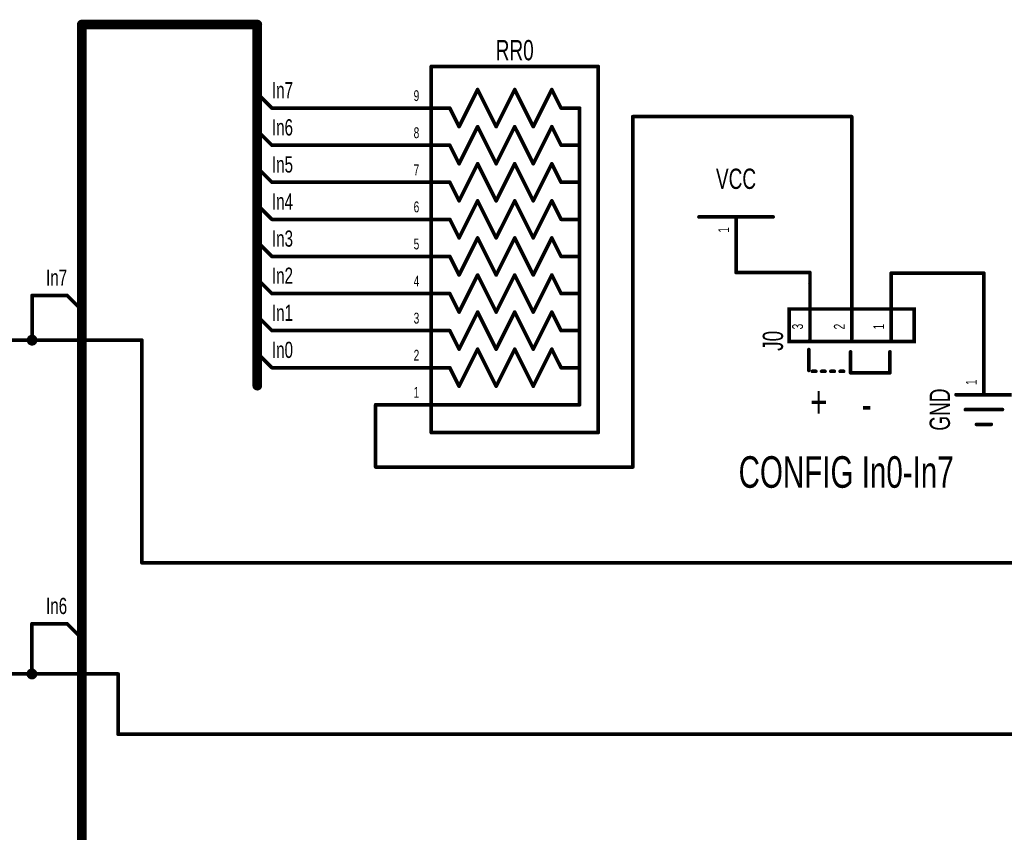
# Model space of a CAD drawing. Extents: x 0 to 22.6, y 0 to 15.8.
# Tile 9 of 26: x 2.3 to 5, y 8.7 to 10.9. Entities that reach past the tile are written whole.
import ezdxf
from ezdxf.enums import TextEntityAlignment as Align

# ---------------------------------------------------------------- set-up
doc = ezdxf.new("R2010")
doc.units = 0
for name, color, linetype in [('Bus', 180, 'CONTINUOUS'), ('Element', 253, 'CONTINUOUS'), ('Net', 50, 'CONTINUOUS'), ('Pin', 50, 'CONTINUOUS'), ('Shapes', 252, 'CONTINUOUS')]:
    doc.layers.add(name, color=color, linetype=linetype)

msp = doc.modelspace()

# ---------------------------------------------------------------- linework, layer by layer
at = {"layer": 'Bus', "linetype": 'CONTINUOUS', "const_width": 0.0131}
for points in [[(2.4574, 10.8618, 1), (2.4705, 10.8618, 1), (2.4574, 10.8618, 1)], [(2.4574, 10.8618, 1), (2.4705, 10.8618, 1), (2.4574, 10.8618, 1)], [(2.9307, 10.8618, 1), (2.9438, 10.8618, 1), (2.9307, 10.8618, 1)], [(2.9307, 10.8618, 1), (2.9438, 10.8618, 1), (2.9307, 10.8618, 1)], [(2.9307, 9.8881, 1), (2.9438, 9.8881, 1), (2.9307, 9.8881, 1)]]:
    msp.add_lwpolyline(points, format="xyb", dxfattribs=at)
at = {"layer": 'Bus', "linetype": 'CONTINUOUS', "const_width": 0.0262}
for points in [[(2.9372, 10.8618), (2.464, 10.8618)], [(2.464, 10.8618), (2.464, 3.8418)], [(2.9372, 9.8881), (2.9372, 10.8618)]]:
    msp.add_lwpolyline(points, dxfattribs=at)
at = {"layer": 'Element', "linetype": 'CONTINUOUS', "const_width": 0.0098}
for points in [[(3.4062, 10.749), (3.4062, 9.7615)], [(3.8562, 10.749), (3.4062, 10.749)], [(3.8562, 9.7615), (3.8562, 10.749)], [(3.4812, 10.5865), (3.5312, 10.6865)], [(3.5312, 10.6865), (3.5812, 10.5865)], [(3.5812, 10.5865), (3.6312, 10.6865)], [(3.6312, 10.6865), (3.6812, 10.5865)], [(3.6812, 10.5865), (3.7312, 10.6865)], [(3.7312, 10.6865), (3.7562, 10.6365)], [(3.4062, 10.6365), (3.4562, 10.6365)], [(3.4562, 10.6365), (3.4812, 10.5865)], [(3.7562, 10.6365), (3.8062, 10.6365)], [(3.8062, 10.6365), (3.8062, 9.8365)], [(3.4812, 10.4865), (3.5312, 10.5865)], [(3.5312, 10.5865), (3.5812, 10.4865)], [(3.5812, 10.4865), (3.6312, 10.5865)], [(3.6312, 10.5865), (3.6812, 10.4865)], [(3.6812, 10.4865), (3.7312, 10.5865)], [(3.7312, 10.5865), (3.7562, 10.5365)], [(3.4062, 10.5365), (3.4562, 10.5365)], [(3.4562, 10.5365), (3.4812, 10.4865)], [(3.7562, 10.5365), (3.8062, 10.5365)], [(3.4812, 10.3865), (3.5312, 10.4865)], [(3.5312, 10.4865), (3.5812, 10.3865)], [(3.5812, 10.3865), (3.6312, 10.4865)], [(3.6312, 10.4865), (3.6812, 10.3865)], [(3.6812, 10.3865), (3.7312, 10.4865)], [(3.7312, 10.4865), (3.7562, 10.4365)], [(3.4062, 10.4365), (3.4562, 10.4365)], [(3.4562, 10.4365), (3.4812, 10.3865)], [(3.7562, 10.4365), (3.8062, 10.4365)], [(3.4812, 10.2865), (3.5312, 10.3865)], [(3.5312, 10.3865), (3.5812, 10.2865)], [(3.5812, 10.2865), (3.6312, 10.3865)], [(3.6312, 10.3865), (3.6812, 10.2865)], [(3.6812, 10.2865), (3.7312, 10.3865)], [(3.7312, 10.3865), (3.7562, 10.3365)], [(3.4062, 10.3365), (3.4562, 10.3365)], [(3.4562, 10.3365), (3.4812, 10.2865)], [(3.7562, 10.3365), (3.8062, 10.3365)], [(4.1279, 10.3431), (4.3279, 10.3431)], [(3.4812, 10.1865), (3.5312, 10.2865)], [(3.5312, 10.2865), (3.5812, 10.1865)], [(3.5812, 10.1865), (3.6312, 10.2865)], [(3.6312, 10.2865), (3.6812, 10.1865)], [(3.6812, 10.1865), (3.7312, 10.2865)], [(3.7312, 10.2865), (3.7562, 10.2365)], [(3.4062, 10.2365), (3.4562, 10.2365)], [(3.4562, 10.2365), (3.4812, 10.1865)], [(3.7562, 10.2365), (3.8062, 10.2365)], [(3.4812, 10.0865), (3.5312, 10.1865)], [(3.5312, 10.1865), (3.5812, 10.0865)], [(3.5812, 10.0865), (3.6312, 10.1865)], [(3.6312, 10.1865), (3.6812, 10.0865)], [(3.6812, 10.0865), (3.7312, 10.1865)], [(3.7312, 10.1865), (3.7562, 10.1365)], [(3.4062, 10.1365), (3.4562, 10.1365)], [(3.4562, 10.1365), (3.4812, 10.0865)], [(3.7562, 10.1365), (3.8062, 10.1365)], [(3.4812, 9.9865), (3.5312, 10.0865)], [(3.5312, 10.0865), (3.5812, 9.9865)], [(3.5812, 9.9865), (3.6312, 10.0865)], [(3.6312, 10.0865), (3.6812, 9.9865)], [(3.6812, 9.9865), (3.7312, 10.0865)], [(3.7312, 10.0865), (3.7562, 10.0365)], [(4.371, 10.0948), (4.7085, 10.0948), (4.7085, 10.0073), (4.371, 10.0073), (4.371, 10.0948)], [(3.4062, 10.0365), (3.4562, 10.0365)], [(3.4562, 10.0365), (3.4812, 9.9865)], [(3.7562, 10.0365), (3.8062, 10.0365)], [(3.4812, 9.8865), (3.5312, 9.9865)], [(3.5312, 9.9865), (3.5812, 9.8865)], [(3.5812, 9.8865), (3.6312, 9.9865)], [(3.6312, 9.9865), (3.6812, 9.8865)], [(3.6812, 9.8865), (3.7312, 9.9865)], [(3.7312, 9.9865), (3.7562, 9.9365)], [(4.4241, 9.9292), (4.4241, 9.9854)], [(4.5366, 9.9229), (4.5366, 9.9792)], [(4.6429, 9.9229), (4.6429, 9.9792)], [(3.4062, 9.9365), (3.4562, 9.9365)], [(3.4562, 9.9365), (3.4812, 9.8865)], [(3.7562, 9.9365), (3.8062, 9.9365)], [(4.4335, 9.9268), (4.4429, 9.9268)], [(4.4585, 9.9268), (4.4679, 9.9268)], [(4.4835, 9.9268), (4.4929, 9.9268)], [(4.5085, 9.9268), (4.5179, 9.9268)], [(4.5366, 9.9229), (4.6429, 9.9229)], [(4.821, 9.8636), (4.971, 9.8636)], [(3.4062, 9.8365), (3.8062, 9.8365)], [(4.846, 9.8236), (4.946, 9.8236)], [(4.876, 9.7836), (4.916, 9.7836)], [(3.4062, 9.7615), (3.8562, 9.7615)]]:
    msp.add_lwpolyline(points, dxfattribs=at)
at = {"layer": 'Element', "linetype": 'CONTINUOUS', "const_width": 0.0049}
for points in [[(3.4038, 10.749, 1), (3.4087, 10.749, 1), (3.4038, 10.749, 1)], [(3.4038, 10.749, 1), (3.4087, 10.749, 1), (3.4038, 10.749, 1)], [(3.8538, 10.749, 1), (3.8587, 10.749, 1), (3.8538, 10.749, 1)], [(3.8538, 10.749, 1), (3.8587, 10.749, 1), (3.8538, 10.749, 1)], [(3.5288, 10.6865, 1), (3.5337, 10.6865, 1), (3.5288, 10.6865, 1)], [(3.5288, 10.6865, 1), (3.5337, 10.6865, 1), (3.5288, 10.6865, 1)], [(3.6288, 10.6865, 1), (3.6337, 10.6865, 1), (3.6288, 10.6865, 1)], [(3.6288, 10.6865, 1), (3.6337, 10.6865, 1), (3.6288, 10.6865, 1)], [(3.7288, 10.6865, 1), (3.7337, 10.6865, 1), (3.7288, 10.6865, 1)], [(3.7288, 10.6865, 1), (3.7337, 10.6865, 1), (3.7288, 10.6865, 1)], [(3.4038, 10.6365, 1), (3.4087, 10.6365, 1), (3.4038, 10.6365, 1)], [(3.4538, 10.6365, 1), (3.4587, 10.6365, 1), (3.4538, 10.6365, 1)], [(3.4538, 10.6365, 1), (3.4587, 10.6365, 1), (3.4538, 10.6365, 1)], [(3.7538, 10.6365, 1), (3.7587, 10.6365, 1), (3.7538, 10.6365, 1)], [(3.7538, 10.6365, 1), (3.7587, 10.6365, 1), (3.7538, 10.6365, 1)], [(3.8038, 10.6365, 1), (3.8087, 10.6365, 1), (3.8038, 10.6365, 1)], [(3.8038, 10.6365, 1), (3.8087, 10.6365, 1), (3.8038, 10.6365, 1)], [(3.4788, 10.5865, 1), (3.4837, 10.5865, 1), (3.4788, 10.5865, 1)], [(3.4788, 10.5865, 1), (3.4837, 10.5865, 1), (3.4788, 10.5865, 1)], [(3.5288, 10.5865, 1), (3.5337, 10.5865, 1), (3.5288, 10.5865, 1)], [(3.5288, 10.5865, 1), (3.5337, 10.5865, 1), (3.5288, 10.5865, 1)], [(3.5788, 10.5865, 1), (3.5837, 10.5865, 1), (3.5788, 10.5865, 1)], [(3.5788, 10.5865, 1), (3.5837, 10.5865, 1), (3.5788, 10.5865, 1)], [(3.6288, 10.5865, 1), (3.6337, 10.5865, 1), (3.6288, 10.5865, 1)], [(3.6288, 10.5865, 1), (3.6337, 10.5865, 1), (3.6288, 10.5865, 1)], [(3.6788, 10.5865, 1), (3.6837, 10.5865, 1), (3.6788, 10.5865, 1)], [(3.6788, 10.5865, 1), (3.6837, 10.5865, 1), (3.6788, 10.5865, 1)], [(3.7288, 10.5865, 1), (3.7337, 10.5865, 1), (3.7288, 10.5865, 1)], [(3.7288, 10.5865, 1), (3.7337, 10.5865, 1), (3.7288, 10.5865, 1)], [(3.4038, 10.5365, 1), (3.4087, 10.5365, 1), (3.4038, 10.5365, 1)], [(3.4538, 10.5365, 1), (3.4587, 10.5365, 1), (3.4538, 10.5365, 1)], [(3.4538, 10.5365, 1), (3.4587, 10.5365, 1), (3.4538, 10.5365, 1)], [(3.7538, 10.5365, 1), (3.7587, 10.5365, 1), (3.7538, 10.5365, 1)], [(3.7538, 10.5365, 1), (3.7587, 10.5365, 1), (3.7538, 10.5365, 1)], [(3.8038, 10.5365, 1), (3.8087, 10.5365, 1), (3.8038, 10.5365, 1)], [(3.4788, 10.4865, 1), (3.4837, 10.4865, 1), (3.4788, 10.4865, 1)], [(3.4788, 10.4865, 1), (3.4837, 10.4865, 1), (3.4788, 10.4865, 1)], [(3.5288, 10.4865, 1), (3.5337, 10.4865, 1), (3.5288, 10.4865, 1)], [(3.5288, 10.4865, 1), (3.5337, 10.4865, 1), (3.5288, 10.4865, 1)], [(3.5788, 10.4865, 1), (3.5837, 10.4865, 1), (3.5788, 10.4865, 1)], [(3.5788, 10.4865, 1), (3.5837, 10.4865, 1), (3.5788, 10.4865, 1)], [(3.6288, 10.4865, 1), (3.6337, 10.4865, 1), (3.6288, 10.4865, 1)], [(3.6288, 10.4865, 1), (3.6337, 10.4865, 1), (3.6288, 10.4865, 1)], [(3.6788, 10.4865, 1), (3.6837, 10.4865, 1), (3.6788, 10.4865, 1)], [(3.6788, 10.4865, 1), (3.6837, 10.4865, 1), (3.6788, 10.4865, 1)], [(3.7288, 10.4865, 1), (3.7337, 10.4865, 1), (3.7288, 10.4865, 1)], [(3.7288, 10.4865, 1), (3.7337, 10.4865, 1), (3.7288, 10.4865, 1)], [(3.4038, 10.4365, 1), (3.4087, 10.4365, 1), (3.4038, 10.4365, 1)], [(3.4538, 10.4365, 1), (3.4587, 10.4365, 1), (3.4538, 10.4365, 1)], [(3.4538, 10.4365, 1), (3.4587, 10.4365, 1), (3.4538, 10.4365, 1)], [(3.7538, 10.4365, 1), (3.7587, 10.4365, 1), (3.7538, 10.4365, 1)], [(3.7538, 10.4365, 1), (3.7587, 10.4365, 1), (3.7538, 10.4365, 1)], [(3.8038, 10.4365, 1), (3.8087, 10.4365, 1), (3.8038, 10.4365, 1)], [(3.4788, 10.3865, 1), (3.4837, 10.3865, 1), (3.4788, 10.3865, 1)], [(3.4788, 10.3865, 1), (3.4837, 10.3865, 1), (3.4788, 10.3865, 1)], [(3.5288, 10.3865, 1), (3.5337, 10.3865, 1), (3.5288, 10.3865, 1)], [(3.5288, 10.3865, 1), (3.5337, 10.3865, 1), (3.5288, 10.3865, 1)], [(3.5788, 10.3865, 1), (3.5837, 10.3865, 1), (3.5788, 10.3865, 1)], [(3.5788, 10.3865, 1), (3.5837, 10.3865, 1), (3.5788, 10.3865, 1)], [(3.6288, 10.3865, 1), (3.6337, 10.3865, 1), (3.6288, 10.3865, 1)], [(3.6288, 10.3865, 1), (3.6337, 10.3865, 1), (3.6288, 10.3865, 1)], [(3.6788, 10.3865, 1), (3.6837, 10.3865, 1), (3.6788, 10.3865, 1)], [(3.6788, 10.3865, 1), (3.6837, 10.3865, 1), (3.6788, 10.3865, 1)], [(3.7288, 10.3865, 1), (3.7337, 10.3865, 1), (3.7288, 10.3865, 1)], [(3.7288, 10.3865, 1), (3.7337, 10.3865, 1), (3.7288, 10.3865, 1)], [(3.4038, 10.3365, 1), (3.4087, 10.3365, 1), (3.4038, 10.3365, 1)], [(3.4538, 10.3365, 1), (3.4587, 10.3365, 1), (3.4538, 10.3365, 1)], [(3.4538, 10.3365, 1), (3.4587, 10.3365, 1), (3.4538, 10.3365, 1)], [(3.7538, 10.3365, 1), (3.7587, 10.3365, 1), (3.7538, 10.3365, 1)], [(3.7538, 10.3365, 1), (3.7587, 10.3365, 1), (3.7538, 10.3365, 1)], [(3.8038, 10.3365, 1), (3.8087, 10.3365, 1), (3.8038, 10.3365, 1)], [(4.1255, 10.3431, 1), (4.1304, 10.3431, 1), (4.1255, 10.3431, 1)], [(4.3255, 10.3431, 1), (4.3304, 10.3431, 1), (4.3255, 10.3431, 1)], [(3.4788, 10.2865, 1), (3.4837, 10.2865, 1), (3.4788, 10.2865, 1)], [(3.4788, 10.2865, 1), (3.4837, 10.2865, 1), (3.4788, 10.2865, 1)], [(3.5288, 10.2865, 1), (3.5337, 10.2865, 1), (3.5288, 10.2865, 1)], [(3.5288, 10.2865, 1), (3.5337, 10.2865, 1), (3.5288, 10.2865, 1)], [(3.5788, 10.2865, 1), (3.5837, 10.2865, 1), (3.5788, 10.2865, 1)], [(3.5788, 10.2865, 1), (3.5837, 10.2865, 1), (3.5788, 10.2865, 1)], [(3.6288, 10.2865, 1), (3.6337, 10.2865, 1), (3.6288, 10.2865, 1)], [(3.6288, 10.2865, 1), (3.6337, 10.2865, 1), (3.6288, 10.2865, 1)], [(3.6788, 10.2865, 1), (3.6837, 10.2865, 1), (3.6788, 10.2865, 1)], [(3.6788, 10.2865, 1), (3.6837, 10.2865, 1), (3.6788, 10.2865, 1)], [(3.7288, 10.2865, 1), (3.7337, 10.2865, 1), (3.7288, 10.2865, 1)], [(3.7288, 10.2865, 1), (3.7337, 10.2865, 1), (3.7288, 10.2865, 1)], [(3.4038, 10.2365, 1), (3.4087, 10.2365, 1), (3.4038, 10.2365, 1)], [(3.4538, 10.2365, 1), (3.4587, 10.2365, 1), (3.4538, 10.2365, 1)], [(3.4538, 10.2365, 1), (3.4587, 10.2365, 1), (3.4538, 10.2365, 1)], [(3.7538, 10.2365, 1), (3.7587, 10.2365, 1), (3.7538, 10.2365, 1)], [(3.7538, 10.2365, 1), (3.7587, 10.2365, 1), (3.7538, 10.2365, 1)], [(3.8038, 10.2365, 1), (3.8087, 10.2365, 1), (3.8038, 10.2365, 1)], [(3.4788, 10.1865, 1), (3.4837, 10.1865, 1), (3.4788, 10.1865, 1)], [(3.4788, 10.1865, 1), (3.4837, 10.1865, 1), (3.4788, 10.1865, 1)], [(3.5288, 10.1865, 1), (3.5337, 10.1865, 1), (3.5288, 10.1865, 1)], [(3.5288, 10.1865, 1), (3.5337, 10.1865, 1), (3.5288, 10.1865, 1)], [(3.5788, 10.1865, 1), (3.5837, 10.1865, 1), (3.5788, 10.1865, 1)], [(3.5788, 10.1865, 1), (3.5837, 10.1865, 1), (3.5788, 10.1865, 1)], [(3.6288, 10.1865, 1), (3.6337, 10.1865, 1), (3.6288, 10.1865, 1)], [(3.6288, 10.1865, 1), (3.6337, 10.1865, 1), (3.6288, 10.1865, 1)], [(3.6788, 10.1865, 1), (3.6837, 10.1865, 1), (3.6788, 10.1865, 1)], [(3.6788, 10.1865, 1), (3.6837, 10.1865, 1), (3.6788, 10.1865, 1)], [(3.7288, 10.1865, 1), (3.7337, 10.1865, 1), (3.7288, 10.1865, 1)], [(3.7288, 10.1865, 1), (3.7337, 10.1865, 1), (3.7288, 10.1865, 1)], [(3.4038, 10.1365, 1), (3.4087, 10.1365, 1), (3.4038, 10.1365, 1)], [(3.4538, 10.1365, 1), (3.4587, 10.1365, 1), (3.4538, 10.1365, 1)], [(3.4538, 10.1365, 1), (3.4587, 10.1365, 1), (3.4538, 10.1365, 1)], [(3.7538, 10.1365, 1), (3.7587, 10.1365, 1), (3.7538, 10.1365, 1)], [(3.7538, 10.1365, 1), (3.7587, 10.1365, 1), (3.7538, 10.1365, 1)], [(3.8038, 10.1365, 1), (3.8087, 10.1365, 1), (3.8038, 10.1365, 1)], [(3.4788, 10.0865, 1), (3.4837, 10.0865, 1), (3.4788, 10.0865, 1)], [(3.4788, 10.0865, 1), (3.4837, 10.0865, 1), (3.4788, 10.0865, 1)], [(3.5288, 10.0865, 1), (3.5337, 10.0865, 1), (3.5288, 10.0865, 1)], [(3.5288, 10.0865, 1), (3.5337, 10.0865, 1), (3.5288, 10.0865, 1)], [(3.5788, 10.0865, 1), (3.5837, 10.0865, 1), (3.5788, 10.0865, 1)], [(3.5788, 10.0865, 1), (3.5837, 10.0865, 1), (3.5788, 10.0865, 1)], [(3.6288, 10.0865, 1), (3.6337, 10.0865, 1), (3.6288, 10.0865, 1)], [(3.6288, 10.0865, 1), (3.6337, 10.0865, 1), (3.6288, 10.0865, 1)], [(3.6788, 10.0865, 1), (3.6837, 10.0865, 1), (3.6788, 10.0865, 1)], [(3.6788, 10.0865, 1), (3.6837, 10.0865, 1), (3.6788, 10.0865, 1)], [(3.7288, 10.0865, 1), (3.7337, 10.0865, 1), (3.7288, 10.0865, 1)], [(3.7288, 10.0865, 1), (3.7337, 10.0865, 1), (3.7288, 10.0865, 1)], [(3.4038, 10.0365, 1), (3.4087, 10.0365, 1), (3.4038, 10.0365, 1)], [(3.4538, 10.0365, 1), (3.4587, 10.0365, 1), (3.4538, 10.0365, 1)], [(3.4538, 10.0365, 1), (3.4587, 10.0365, 1), (3.4538, 10.0365, 1)], [(3.7538, 10.0365, 1), (3.7587, 10.0365, 1), (3.7538, 10.0365, 1)], [(3.7538, 10.0365, 1), (3.7587, 10.0365, 1), (3.7538, 10.0365, 1)], [(3.8038, 10.0365, 1), (3.8087, 10.0365, 1), (3.8038, 10.0365, 1)], [(3.4788, 9.9865, 1), (3.4837, 9.9865, 1), (3.4788, 9.9865, 1)], [(3.4788, 9.9865, 1), (3.4837, 9.9865, 1), (3.4788, 9.9865, 1)], [(3.5288, 9.9865, 1), (3.5337, 9.9865, 1), (3.5288, 9.9865, 1)], [(3.5288, 9.9865, 1), (3.5337, 9.9865, 1), (3.5288, 9.9865, 1)], [(3.5788, 9.9865, 1), (3.5837, 9.9865, 1), (3.5788, 9.9865, 1)], [(3.5788, 9.9865, 1), (3.5837, 9.9865, 1), (3.5788, 9.9865, 1)], [(3.6288, 9.9865, 1), (3.6337, 9.9865, 1), (3.6288, 9.9865, 1)], [(3.6288, 9.9865, 1), (3.6337, 9.9865, 1), (3.6288, 9.9865, 1)], [(3.6788, 9.9865, 1), (3.6837, 9.9865, 1), (3.6788, 9.9865, 1)], [(3.6788, 9.9865, 1), (3.6837, 9.9865, 1), (3.6788, 9.9865, 1)], [(3.7288, 9.9865, 1), (3.7337, 9.9865, 1), (3.7288, 9.9865, 1)], [(3.7288, 9.9865, 1), (3.7337, 9.9865, 1), (3.7288, 9.9865, 1)], [(4.4217, 9.9854, 1), (4.4266, 9.9854, 1), (4.4217, 9.9854, 1)], [(4.5342, 9.9792, 1), (4.5391, 9.9792, 1), (4.5342, 9.9792, 1)], [(4.6404, 9.9792, 1), (4.6454, 9.9792, 1), (4.6404, 9.9792, 1)], [(3.4038, 9.9365, 1), (3.4087, 9.9365, 1), (3.4038, 9.9365, 1)], [(3.4538, 9.9365, 1), (3.4587, 9.9365, 1), (3.4538, 9.9365, 1)], [(3.4538, 9.9365, 1), (3.4587, 9.9365, 1), (3.4538, 9.9365, 1)], [(3.7538, 9.9365, 1), (3.7587, 9.9365, 1), (3.7538, 9.9365, 1)], [(3.7538, 9.9365, 1), (3.7587, 9.9365, 1), (3.7538, 9.9365, 1)], [(3.8038, 9.9365, 1), (3.8087, 9.9365, 1), (3.8038, 9.9365, 1)], [(4.4217, 9.9292, 1), (4.4266, 9.9292, 1), (4.4217, 9.9292, 1)], [(4.4311, 9.9268, 1), (4.436, 9.9268, 1), (4.4311, 9.9268, 1)], [(4.4404, 9.9268, 1), (4.4454, 9.9268, 1), (4.4404, 9.9268, 1)], [(4.4561, 9.9268, 1), (4.461, 9.9268, 1), (4.4561, 9.9268, 1)], [(4.4654, 9.9268, 1), (4.4704, 9.9268, 1), (4.4654, 9.9268, 1)], [(4.4811, 9.9268, 1), (4.486, 9.9268, 1), (4.4811, 9.9268, 1)], [(4.4904, 9.9268, 1), (4.4954, 9.9268, 1), (4.4904, 9.9268, 1)], [(4.5061, 9.9268, 1), (4.511, 9.9268, 1), (4.5061, 9.9268, 1)], [(4.5154, 9.9268, 1), (4.5204, 9.9268, 1), (4.5154, 9.9268, 1)], [(4.5342, 9.9229, 1), (4.5391, 9.9229, 1), (4.5342, 9.9229, 1)], [(4.5342, 9.9229, 1), (4.5391, 9.9229, 1), (4.5342, 9.9229, 1)], [(4.6404, 9.9229, 1), (4.6454, 9.9229, 1), (4.6404, 9.9229, 1)], [(4.6404, 9.9229, 1), (4.6454, 9.9229, 1), (4.6404, 9.9229, 1)], [(3.4788, 9.8865, 1), (3.4837, 9.8865, 1), (3.4788, 9.8865, 1)], [(3.4788, 9.8865, 1), (3.4837, 9.8865, 1), (3.4788, 9.8865, 1)], [(3.5788, 9.8865, 1), (3.5837, 9.8865, 1), (3.5788, 9.8865, 1)], [(3.5788, 9.8865, 1), (3.5837, 9.8865, 1), (3.5788, 9.8865, 1)], [(3.6788, 9.8865, 1), (3.6837, 9.8865, 1), (3.6788, 9.8865, 1)], [(3.6788, 9.8865, 1), (3.6837, 9.8865, 1), (3.6788, 9.8865, 1)], [(4.8186, 9.8636, 1), (4.8235, 9.8636, 1), (4.8186, 9.8636, 1)], [(3.4038, 9.8365, 1), (3.4087, 9.8365, 1), (3.4038, 9.8365, 1)], [(3.8038, 9.8365, 1), (3.8087, 9.8365, 1), (3.8038, 9.8365, 1)], [(3.8038, 9.8365, 1), (3.8087, 9.8365, 1), (3.8038, 9.8365, 1)], [(4.8436, 9.8236, 1), (4.8485, 9.8236, 1), (4.8436, 9.8236, 1)], [(4.9436, 9.8236, 1), (4.9485, 9.8236, 1), (4.9436, 9.8236, 1)], [(4.8736, 9.7836, 1), (4.8785, 9.7836, 1), (4.8736, 9.7836, 1)], [(4.9136, 9.7836, 1), (4.9185, 9.7836, 1), (4.9136, 9.7836, 1)], [(3.4038, 9.7615, 1), (3.4087, 9.7615, 1), (3.4038, 9.7615, 1)], [(3.4038, 9.7615, 1), (3.4087, 9.7615, 1), (3.4038, 9.7615, 1)], [(3.8538, 9.7615, 1), (3.8587, 9.7615, 1), (3.8538, 9.7615, 1)], [(3.8538, 9.7615, 1), (3.8587, 9.7615, 1), (3.8538, 9.7615, 1)]]:
    msp.add_lwpolyline(points, format="xyb", dxfattribs=at)
at = {"layer": 'Net', "linetype": 'CONTINUOUS', "const_width": 0.0098}
for points in [[(2.9766, 10.6365), (2.9372, 10.6759)], [(3.2562, 10.6365), (2.9766, 10.6365)], [(4.5398, 10.6135), (3.9496, 10.6135)], [(3.9496, 10.6135), (3.9496, 9.6687)], [(4.5398, 10.1636), (4.5398, 10.6135)], [(2.9766, 10.5365), (2.9372, 10.5759)], [(3.2562, 10.5365), (2.9766, 10.5365)], [(2.9766, 10.4365), (2.9372, 10.4759)], [(3.2562, 10.4365), (2.9766, 10.4365)], [(2.9766, 10.3365), (2.9372, 10.3759)], [(3.2562, 10.3365), (2.9766, 10.3365)], [(2.9766, 10.2365), (2.9372, 10.2759)], [(3.2562, 10.2365), (2.9766, 10.2365)], [(4.4273, 10.1931), (4.2279, 10.1931)], [(4.4273, 10.1636), (4.4273, 10.1931)], [(4.896, 10.1915), (4.646, 10.1915)], [(4.646, 10.1915), (4.646, 10.1636)], [(4.896, 10.0136), (4.896, 10.1915)], [(2.9766, 10.1365), (2.9372, 10.1759)], [(3.2562, 10.1365), (2.9766, 10.1365)], [(2.3301, 10.0107), (2.3301, 10.1313)], [(2.3301, 10.1313), (2.4246, 10.1313)], [(2.4246, 10.1313), (2.464, 10.0919)], [(2.9766, 10.0365), (2.9372, 10.0759)], [(3.2562, 10.0365), (2.9766, 10.0365)], [(1.7581, 10.0107), (2.6261, 10.0107)], [(2.3202, 10.0107), (2.3207, 10.0077), (2.3221, 10.005), (2.3243, 10.0028), (2.327, 10.0014), (2.3301, 10.0009), (2.3331, 10.0014), (2.3359, 10.0028), (2.338, 10.005), (2.3394, 10.0077), (2.3399, 10.0107), (2.3394, 10.0138), (2.338, 10.0165), (2.3359, 10.0187), (2.3331, 10.0201), (2.3301, 10.0206), (2.327, 10.0201), (2.3243, 10.0187), (2.3221, 10.0165), (2.3207, 10.0138), (2.3202, 10.0107)], [(2.6261, 10.0107), (2.6261, 9.4106)], [(2.9766, 9.9365), (2.9372, 9.9759)], [(3.2562, 9.9365), (2.9766, 9.9365)], [(3.2562, 9.6687), (3.2562, 9.8365)], [(3.9496, 9.6687), (3.2562, 9.6687)], [(2.6261, 9.4106), (5.819, 9.4106)], [(2.3296, 9.1107), (2.3296, 9.2461)], [(2.3296, 9.2461), (2.4246, 9.2461)], [(2.4246, 9.2461), (2.464, 9.2067)], [(2.562, 9.1107), (1.7581, 9.1107)], [(2.3198, 9.1107), (2.3203, 9.1077), (2.3217, 9.105), (2.3238, 9.1028), (2.3266, 9.1014), (2.3296, 9.1009), (2.3327, 9.1014), (2.3354, 9.1028), (2.3376, 9.105), (2.339, 9.1077), (2.3395, 9.1107), (2.339, 9.1138), (2.3376, 9.1165), (2.3354, 9.1187), (2.3327, 9.1201), (2.3296, 9.1206), (2.3266, 9.1201), (2.3238, 9.1187), (2.3217, 9.1165), (2.3203, 9.1138), (2.3198, 9.1107)], [(2.562, 8.9481), (2.562, 9.1107)], [(5.8065, 8.9481), (2.562, 8.9481)]]:
    msp.add_lwpolyline(points, dxfattribs=at)
at = {"layer": 'Net', "linetype": 'CONTINUOUS', "const_width": 0.0049}
for points in [[(2.9348, 10.6759, 1), (2.9397, 10.6759, 1), (2.9348, 10.6759, 1)], [(2.9742, 10.6365, 1), (2.9791, 10.6365, 1), (2.9742, 10.6365, 1)], [(2.9742, 10.6365, 1), (2.9791, 10.6365, 1), (2.9742, 10.6365, 1)], [(3.2538, 10.6365, 1), (3.2587, 10.6365, 1), (3.2538, 10.6365, 1)], [(3.9471, 10.6135, 1), (3.952, 10.6135, 1), (3.9471, 10.6135, 1)], [(3.9471, 10.6135, 1), (3.952, 10.6135, 1), (3.9471, 10.6135, 1)], [(4.5373, 10.6135, 1), (4.5422, 10.6135, 1), (4.5373, 10.6135, 1)], [(4.5373, 10.6135, 1), (4.5422, 10.6135, 1), (4.5373, 10.6135, 1)], [(2.9348, 10.5759, 1), (2.9397, 10.5759, 1), (2.9348, 10.5759, 1)], [(2.9742, 10.5365, 1), (2.9791, 10.5365, 1), (2.9742, 10.5365, 1)], [(2.9742, 10.5365, 1), (2.9791, 10.5365, 1), (2.9742, 10.5365, 1)], [(3.2538, 10.5365, 1), (3.2587, 10.5365, 1), (3.2538, 10.5365, 1)], [(2.9348, 10.4759, 1), (2.9397, 10.4759, 1), (2.9348, 10.4759, 1)], [(2.9742, 10.4365, 1), (2.9791, 10.4365, 1), (2.9742, 10.4365, 1)], [(2.9742, 10.4365, 1), (2.9791, 10.4365, 1), (2.9742, 10.4365, 1)], [(3.2538, 10.4365, 1), (3.2587, 10.4365, 1), (3.2538, 10.4365, 1)], [(2.9348, 10.3759, 1), (2.9397, 10.3759, 1), (2.9348, 10.3759, 1)], [(2.9742, 10.3365, 1), (2.9791, 10.3365, 1), (2.9742, 10.3365, 1)], [(2.9742, 10.3365, 1), (2.9791, 10.3365, 1), (2.9742, 10.3365, 1)], [(3.2538, 10.3365, 1), (3.2587, 10.3365, 1), (3.2538, 10.3365, 1)], [(2.9348, 10.2759, 1), (2.9397, 10.2759, 1), (2.9348, 10.2759, 1)], [(2.9742, 10.2365, 1), (2.9791, 10.2365, 1), (2.9742, 10.2365, 1)], [(2.9742, 10.2365, 1), (2.9791, 10.2365, 1), (2.9742, 10.2365, 1)], [(3.2538, 10.2365, 1), (3.2587, 10.2365, 1), (3.2538, 10.2365, 1)], [(4.2255, 10.1931, 1), (4.2304, 10.1931, 1), (4.2255, 10.1931, 1)], [(4.4248, 10.1931, 1), (4.4297, 10.1931, 1), (4.4248, 10.1931, 1)], [(4.4248, 10.1931, 1), (4.4297, 10.1931, 1), (4.4248, 10.1931, 1)], [(4.6436, 10.1915, 1), (4.6485, 10.1915, 1), (4.6436, 10.1915, 1)], [(4.6436, 10.1915, 1), (4.6485, 10.1915, 1), (4.6436, 10.1915, 1)], [(4.8936, 10.1915, 1), (4.8985, 10.1915, 1), (4.8936, 10.1915, 1)], [(4.8936, 10.1915, 1), (4.8985, 10.1915, 1), (4.8936, 10.1915, 1)], [(2.9348, 10.1759, 1), (2.9397, 10.1759, 1), (2.9348, 10.1759, 1)], [(4.4248, 10.1636, 1), (4.4297, 10.1636, 1), (4.4248, 10.1636, 1)], [(4.5373, 10.1636, 1), (4.5422, 10.1636, 1), (4.5373, 10.1636, 1)], [(4.6436, 10.1636, 1), (4.6485, 10.1636, 1), (4.6436, 10.1636, 1)], [(2.9742, 10.1365, 1), (2.9791, 10.1365, 1), (2.9742, 10.1365, 1)], [(2.9742, 10.1365, 1), (2.9791, 10.1365, 1), (2.9742, 10.1365, 1)], [(3.2538, 10.1365, 1), (3.2587, 10.1365, 1), (3.2538, 10.1365, 1)], [(2.3276, 10.1313, 1), (2.3325, 10.1313, 1), (2.3276, 10.1313, 1)], [(2.3276, 10.1313, 1), (2.3325, 10.1313, 1), (2.3276, 10.1313, 1)], [(2.4221, 10.1313, 1), (2.427, 10.1313, 1), (2.4221, 10.1313, 1)], [(2.4221, 10.1313, 1), (2.427, 10.1313, 1), (2.4221, 10.1313, 1)], [(2.4615, 10.0919, 1), (2.4664, 10.0919, 1), (2.4615, 10.0919, 1)], [(2.9348, 10.0759, 1), (2.9397, 10.0759, 1), (2.9348, 10.0759, 1)], [(2.9742, 10.0365, 1), (2.9791, 10.0365, 1), (2.9742, 10.0365, 1)], [(2.9742, 10.0365, 1), (2.9791, 10.0365, 1), (2.9742, 10.0365, 1)], [(3.2538, 10.0365, 1), (3.2587, 10.0365, 1), (3.2538, 10.0365, 1)], [(2.3178, 10.0107, 1), (2.3227, 10.0107, 1), (2.3178, 10.0107, 1)], [(2.3276, 10.0107, 1), (2.3325, 10.0107, 1), (2.3276, 10.0107, 1)], [(2.6236, 10.0107, 1), (2.6285, 10.0107, 1), (2.6236, 10.0107, 1)], [(2.6236, 10.0107, 1), (2.6285, 10.0107, 1), (2.6236, 10.0107, 1)], [(4.8936, 10.0136, 1), (4.8985, 10.0136, 1), (4.8936, 10.0136, 1)], [(2.9348, 9.9759, 1), (2.9397, 9.9759, 1), (2.9348, 9.9759, 1)], [(2.9742, 9.9365, 1), (2.9791, 9.9365, 1), (2.9742, 9.9365, 1)], [(2.9742, 9.9365, 1), (2.9791, 9.9365, 1), (2.9742, 9.9365, 1)], [(3.2538, 9.9365, 1), (3.2587, 9.9365, 1), (3.2538, 9.9365, 1)], [(3.2538, 9.8365, 1), (3.2587, 9.8365, 1), (3.2538, 9.8365, 1)], [(3.2538, 9.6687, 1), (3.2587, 9.6687, 1), (3.2538, 9.6687, 1)], [(3.2538, 9.6687, 1), (3.2587, 9.6687, 1), (3.2538, 9.6687, 1)], [(3.9471, 9.6687, 1), (3.952, 9.6687, 1), (3.9471, 9.6687, 1)], [(3.9471, 9.6687, 1), (3.952, 9.6687, 1), (3.9471, 9.6687, 1)], [(2.6236, 9.4106, 1), (2.6285, 9.4106, 1), (2.6236, 9.4106, 1)], [(2.6236, 9.4106, 1), (2.6285, 9.4106, 1), (2.6236, 9.4106, 1)], [(2.3272, 9.2461, 1), (2.3321, 9.2461, 1), (2.3272, 9.2461, 1)], [(2.3272, 9.2461, 1), (2.3321, 9.2461, 1), (2.3272, 9.2461, 1)], [(2.4221, 9.2461, 1), (2.427, 9.2461, 1), (2.4221, 9.2461, 1)], [(2.4221, 9.2461, 1), (2.427, 9.2461, 1), (2.4221, 9.2461, 1)], [(2.4615, 9.2067, 1), (2.4664, 9.2067, 1), (2.4615, 9.2067, 1)], [(2.3173, 9.1107, 1), (2.3222, 9.1107, 1), (2.3173, 9.1107, 1)], [(2.3272, 9.1107, 1), (2.3321, 9.1107, 1), (2.3272, 9.1107, 1)], [(2.5595, 9.1107, 1), (2.5645, 9.1107, 1), (2.5595, 9.1107, 1)], [(2.5595, 9.1107, 1), (2.5645, 9.1107, 1), (2.5595, 9.1107, 1)], [(2.5595, 8.9481, 1), (2.5645, 8.9481, 1), (2.5595, 8.9481, 1)], [(2.5595, 8.9481, 1), (2.5645, 8.9481, 1), (2.5595, 8.9481, 1)]]:
    msp.add_lwpolyline(points, format="xyb", dxfattribs=at)
at = {"layer": 'Pin', "linetype": 'CONTINUOUS', "const_width": 0.0098}
for points in [[(3.4062, 10.6365), (3.2562, 10.6365)], [(3.4062, 10.5365), (3.2562, 10.5365)], [(3.4062, 10.4365), (3.2562, 10.4365)], [(3.4062, 10.3365), (3.2562, 10.3365)], [(4.2279, 10.3431), (4.2279, 10.1931)], [(3.4062, 10.2365), (3.2562, 10.2365)], [(4.4273, 10.0136), (4.4273, 10.1636)], [(4.5398, 10.0136), (4.5398, 10.1636)], [(4.646, 10.0136), (4.646, 10.1636)], [(3.4062, 10.1365), (3.2562, 10.1365)], [(3.4062, 10.0365), (3.2562, 10.0365)], [(4.896, 9.8636), (4.896, 10.0136)], [(3.4062, 9.9365), (3.2562, 9.9365)], [(3.4062, 9.8365), (3.2562, 9.8365)]]:
    msp.add_lwpolyline(points, dxfattribs=at)
at = {"layer": 'Pin', "linetype": 'CONTINUOUS', "const_width": 0.0049}
for points in [[(3.2538, 10.6365, 1), (3.2587, 10.6365, 1), (3.2538, 10.6365, 1)], [(3.4038, 10.6365, 1), (3.4087, 10.6365, 1), (3.4038, 10.6365, 1)], [(3.2538, 10.5365, 1), (3.2587, 10.5365, 1), (3.2538, 10.5365, 1)], [(3.4038, 10.5365, 1), (3.4087, 10.5365, 1), (3.4038, 10.5365, 1)], [(3.2538, 10.4365, 1), (3.2587, 10.4365, 1), (3.2538, 10.4365, 1)], [(3.4038, 10.4365, 1), (3.4087, 10.4365, 1), (3.4038, 10.4365, 1)], [(3.2538, 10.3365, 1), (3.2587, 10.3365, 1), (3.2538, 10.3365, 1)], [(3.4038, 10.3365, 1), (3.4087, 10.3365, 1), (3.4038, 10.3365, 1)], [(4.2255, 10.3431, 1), (4.2304, 10.3431, 1), (4.2255, 10.3431, 1)], [(3.2538, 10.2365, 1), (3.2587, 10.2365, 1), (3.2538, 10.2365, 1)], [(3.4038, 10.2365, 1), (3.4087, 10.2365, 1), (3.4038, 10.2365, 1)], [(4.2255, 10.1931, 1), (4.2304, 10.1931, 1), (4.2255, 10.1931, 1)], [(4.4248, 10.1636, 1), (4.4297, 10.1636, 1), (4.4248, 10.1636, 1)], [(4.5373, 10.1636, 1), (4.5422, 10.1636, 1), (4.5373, 10.1636, 1)], [(4.6436, 10.1636, 1), (4.6485, 10.1636, 1), (4.6436, 10.1636, 1)], [(3.2538, 10.1365, 1), (3.2587, 10.1365, 1), (3.2538, 10.1365, 1)], [(3.4038, 10.1365, 1), (3.4087, 10.1365, 1), (3.4038, 10.1365, 1)], [(3.2538, 10.0365, 1), (3.2587, 10.0365, 1), (3.2538, 10.0365, 1)], [(3.4038, 10.0365, 1), (3.4087, 10.0365, 1), (3.4038, 10.0365, 1)], [(4.4248, 10.0136, 1), (4.4297, 10.0136, 1), (4.4248, 10.0136, 1)], [(4.5373, 10.0136, 1), (4.5422, 10.0136, 1), (4.5373, 10.0136, 1)], [(4.6436, 10.0136, 1), (4.6485, 10.0136, 1), (4.6436, 10.0136, 1)], [(4.8936, 10.0136, 1), (4.8985, 10.0136, 1), (4.8936, 10.0136, 1)], [(3.2538, 9.9365, 1), (3.2587, 9.9365, 1), (3.2538, 9.9365, 1)], [(3.4038, 9.9365, 1), (3.4087, 9.9365, 1), (3.4038, 9.9365, 1)], [(4.8936, 9.8636, 1), (4.8985, 9.8636, 1), (4.8936, 9.8636, 1)], [(3.2538, 9.8365, 1), (3.2587, 9.8365, 1), (3.2538, 9.8365, 1)], [(3.4038, 9.8365, 1), (3.4087, 9.8365, 1), (3.4038, 9.8365, 1)]]:
    msp.add_lwpolyline(points, format="xyb", dxfattribs=at)

# ---------------------------------------------------------------- texts
at = {"layer": 'Element', "width": 0.7}
for s, p in [('RR0', (3.6312, 10.749)), ('VCC', (4.2279, 10.4022))]:
    msp.add_text(s, height=0.0547, dxfattribs=at).set_placement(p, align=Align.BOTTOM_CENTER)
for s, p in [('J0', (4.371, 10.0089)), ('GND', (4.821, 9.8236))]:
    msp.add_text(s, height=0.0547, rotation=90, dxfattribs=at).set_placement(p, align=Align.BOTTOM_CENTER)
at = {"layer": 'Net', "width": 0.7}
for s, p in [('In7', (2.9766, 10.6497)), ('In6', (2.9766, 10.5497)), ('In5', (2.9766, 10.4497)), ('In4', (2.9766, 10.3497)), ('In3', (2.9766, 10.2497)), ('In2', (2.9766, 10.1497)), ('In1', (2.9766, 10.0497)), ('In0', (2.9766, 9.9497))]:
    msp.add_text(s, height=0.0437, dxfattribs=at).set_placement(p, align=Align.BOTTOM_LEFT)
for s, p in [('In7', (2.4246, 10.1444)), ('In6', (2.4246, 9.2592))]:
    msp.add_text(s, height=0.0437, dxfattribs=at).set_placement(p, align=Align.BOTTOM_RIGHT)
at = {"layer": 'Pin', "width": 0.7}
for s, p in [('9', (3.3587, 10.6847)), ('8', (3.3587, 10.5847)), ('7', (3.3587, 10.4847)), ('6', (3.3587, 10.3847)), ('5', (3.3587, 10.2847)), ('4', (3.3587, 10.1847)), ('3', (3.3587, 10.0847)), ('2', (3.3587, 9.9847)), ('1', (3.3587, 9.8847))]:
    msp.add_text(s, height=0.0292, dxfattribs=at).set_placement(p, align=Align.TOP_LEFT)
for s, p in [('1', (4.1798, 10.3005)), ('3', (4.3792, 10.0398)), ('2', (4.4917, 10.0398)), ('1', (4.5979, 10.0398)), ('1', (4.8479, 9.8898))]:
    msp.add_text(s, height=0.0292, rotation=90, dxfattribs=at).set_placement(p, align=Align.TOP_LEFT)
at = {"layer": 'Shapes', "width": 0.7}
for s, p in [('+', (4.4508, 9.8446)), ('-', (4.58, 9.8382)), ('CONFIG In0-In7', (4.5248, 9.6553))]:
    msp.add_text(s, height=0.0851, dxfattribs=at).set_placement(p, align=Align.MIDDLE_CENTER)

doc.saveas('drawing.dxf')
